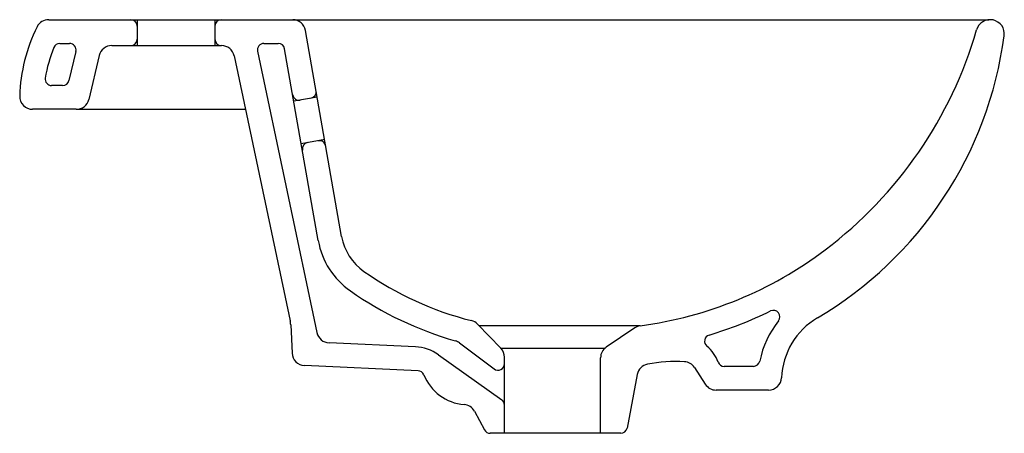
# Model space of a CAD drawing. Header units: millimetres. Extents: x -0.235 to 0.221, y -0.096 to 0.095.
import ezdxf

# ---------------------------------------------------------------- set-up
doc = ezdxf.new("R2010")
doc.units = ezdxf.units.MM
doc.layers.add('BLOCKS', color=3, linetype='Continuous')

msp = doc.modelspace()

# ---------------------------------------------------------------- linework, layer by layer
at = {"layer": 'BLOCKS'}
for p, q in [((-0.2211040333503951, 0.09544158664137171), (0.2141454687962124, 0.09544158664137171)), ((-0.1801261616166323, 0.09544158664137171), (-0.1801261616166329, 0.08344158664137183)), ((-0.1441261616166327, 0.09544158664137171), (-0.1441261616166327, 0.08344158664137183)), ((-0.08548392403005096, -0.004978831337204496), (-0.1022067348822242, 0.09047695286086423)), ((-0.2159384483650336, 0.08444158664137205), (-0.211452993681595, 0.08444158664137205)), ((-0.1918479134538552, 0.08344158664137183), (-0.1410979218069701, 0.08344158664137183)), ((-0.121501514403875, 0.08444158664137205), (-0.1148370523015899, 0.08444158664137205)), ((-0.2085328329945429, 0.0807540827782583), (-0.2117160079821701, 0.06723360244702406)), ((-0.1976882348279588, 0.07881659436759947), (-0.202460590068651, 0.05854609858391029)), ((-0.1352275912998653, 0.07868223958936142), (-0.1093041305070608, -0.04397839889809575)), ((-0.1244366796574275, 0.08082126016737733), (-0.09689481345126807, -0.04949709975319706)), ((-0.09631891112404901, -0.006877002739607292), (-0.1118820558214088, 0.08195926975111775)), ((-0.2146361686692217, 0.06492110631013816), (-0.2197264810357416, 0.06492110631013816)), ((-0.09679278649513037, 0.05957349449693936), (-0.1076251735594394, 0.05766048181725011)), ((-0.2083009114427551, 0.05392110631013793), (-0.2285192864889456, 0.05392110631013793)), ((-0.2083009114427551, 0.05392110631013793), (-0.1299945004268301, 0.0539211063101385)), ((-0.0933415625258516, 0.03987349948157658), (-0.1041739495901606, 0.03796048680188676)), ((-0.1090579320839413, -0.04589827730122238), (-0.1084431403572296, -0.05902449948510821)), ((-0.02259605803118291, -0.04558812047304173), (-0.01181168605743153, -0.05671101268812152)), ((0.05275051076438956, -0.04632652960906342), (-0.02198653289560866, -0.04632652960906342)), ((0.05018358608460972, -0.04730329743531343), (0.03703124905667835, -0.05619592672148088)), ((-0.0513363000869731, -0.05608380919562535), (-0.09129949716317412, -0.05425014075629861)), ((-0.03095861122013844, -0.05428721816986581), (-0.01492274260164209, -0.06634936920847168)), ((-0.01181168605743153, -0.05671101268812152), (0.0363733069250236, -0.05671101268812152)), ((-0.04063400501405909, -0.05978401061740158), (-0.01137652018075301, -0.08066659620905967)), ((-0.0101193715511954, -0.09614052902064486), (-0.0101193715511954, -0.0608875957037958)), ((0.03439192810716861, -0.09614052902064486), (0.03439192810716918, -0.06116642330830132)), ((-0.05007131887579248, -0.06715342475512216), (-0.102724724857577, -0.0647374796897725)), ((0.07784698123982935, -0.0656837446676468), (0.08285077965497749, -0.07338494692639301)), ((0.105107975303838, -0.06511592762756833), (0.09161087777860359, -0.06511592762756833)), ((0.05138133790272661, -0.06890128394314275), (0.0466679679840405, -0.09370068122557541)), ((0.1121547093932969, -0.07611592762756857), (0.08788203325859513, -0.07611592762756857)), ((-0.02397708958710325, -0.08594182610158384), (-0.01932747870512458, -0.09456441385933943)), ((0.04372072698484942, -0.09614052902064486), (-0.01668691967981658, -0.09614052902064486))]:
    msp.add_line(p, q, dxfattribs=at)
for centre, radius, start, end in [((-0.1573385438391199, 0.05773276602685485), 0.0772143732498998, 153.5601072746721, 178.2390857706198), ((-0.2211040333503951, 0.08944158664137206), 0.006000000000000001, 90, 153.5601072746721), ((-0.183126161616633, 0.09244158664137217), 0.003, 7.016477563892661e-15, 90), ((-0.1411261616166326, 0.09244158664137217), 0.003, 90, 180), ((-0.1081167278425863, 0.08944158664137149), 0.006000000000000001, 9.93675664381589, 90), ((0.2147223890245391, 0.0888918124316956), 0.006549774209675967, 352.4671728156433, 163.876057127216), ((0.04368556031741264, 0.1115089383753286), 0.1790755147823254, 300.5558016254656, 352.4671728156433), ((0.02029689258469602, 0.1450978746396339), 0.1958369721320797, 307.0974681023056, 343.876057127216), ((-0.1573385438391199, 0.05773276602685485), 0.0662143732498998, 157.9723329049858, 170.7251130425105), ((-0.2159384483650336, 0.08144158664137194), 0.003, 90, 157.9723329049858), ((-0.211452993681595, 0.08144158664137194), 0.003, 346.7519092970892, 90), ((-0.1918479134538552, 0.07744158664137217), 0.006000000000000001, 90, 166.7519092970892), ((-0.1831261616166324, 0.08644158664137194), 0.003, 270, 7.016477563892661e-15), ((-0.1411261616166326, 0.08644158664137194), 0.003, 180, 270), ((-0.1410979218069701, 0.0774415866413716), 0.006000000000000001, 11.93345440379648, 90), ((-0.121501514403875, 0.08144158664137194), 0.003, 90, 191.9334544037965), ((-0.1148370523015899, 0.08144158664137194), 0.003, 9.93675664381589, 90), ((-0.2197264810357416, 0.0679211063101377), 0.003, 170.7251130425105, 270), ((-0.2146361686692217, 0.0679211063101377), 0.003, 270, 346.7519092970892), ((-0.2285192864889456, 0.05992110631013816), 0.006000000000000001, 178.2390857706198, 270), ((-0.105188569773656, 0.06113721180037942), 0.003, 189.936756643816, 280.0152377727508), ((-0.1002647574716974, 0.06200676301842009), 0.003, 280.0152377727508, 9.93675664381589), ((-0.2083009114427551, 0.05992110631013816), 0.006000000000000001, 270, 346.7519092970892), ((-0.1007019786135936, 0.0355272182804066), 0.003, 100.0152377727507, 189.936756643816), ((-0.09577816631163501, 0.03639676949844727), 0.003, 9.93675664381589, 100.0152377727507), ((-0.06085895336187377, -0.0006648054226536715), 0.036, 189.936756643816, 235.1052257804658), ((-0.06085895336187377, -0.0006648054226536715), 0.025, 189.936756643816, 235.1052257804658), ((0.02868181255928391, 0.1340100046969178), 0.1819356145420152, 277.6020812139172, 307.0974681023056), ((0.01246826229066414, 0.1044677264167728), 0.1531785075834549, 235.1052257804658, 255.6795423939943), ((0.01246826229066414, 0.1044677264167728), 0.1641785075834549, 235.1052257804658, 253.9558421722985), ((0.02868181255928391, 0.1340100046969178), 0.1929356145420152, 286.8616019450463, 295.9412531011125), ((0.1143937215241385, -0.04218373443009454), 0.003, 321.7154697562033, 115.9412531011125), ((-0.12104479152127, -0.04645970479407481), 0.012, 2.681597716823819, 11.93345440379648), ((-0.02690374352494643, -0.04976470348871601), 0.006000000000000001, 44.11471202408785, 75.6795423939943), ((0.1518930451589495, -0.07178247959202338), 0.04477326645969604, 141.7154697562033, 168.326036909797), ((0.1518930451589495, -0.07178247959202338), 0.03377326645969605, 120.5558016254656, 177.5985287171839), ((-0.0910244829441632, -0.04825644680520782), 0.006000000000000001, 191.9334544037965, 267.372887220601), ((0.0535442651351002, -0.05227379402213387), 0.006000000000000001, 97.6020812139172, 124.0636249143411), ((-0.03456535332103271, -0.0590821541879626), 0.006000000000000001, 53.04958199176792, 73.95584217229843), ((0.08551507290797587, -0.05350198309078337), 0.003, 106.8616019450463, 230.5824434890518), ((-0.1024497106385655, -0.05874378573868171), 0.006000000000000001, 182.6815977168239, 267.372887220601), ((-0.05225301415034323, -0.07606278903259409), 0.02, 54.48257949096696, 87.37288722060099), ((-0.01611937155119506, -0.0608875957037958), 0.006000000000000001, 7.016477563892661e-15, 44.11471202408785), ((0.04039192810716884, -0.06116642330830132), 0.006000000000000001, 124.0636249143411, 180), ((0.0728157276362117, -0.06895276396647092), 0.017, 19.98912729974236, 50.58244348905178), ((0.06925910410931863, -0.1307458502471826), 0.06789535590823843, 86.70586228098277, 101.1632750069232), ((0.0728157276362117, -0.06895276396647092), 0.006000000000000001, 33.01349472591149, 86.70586228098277), ((0.09161087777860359, -0.06211592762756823), 0.003, 199.9891272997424, 270), ((0.105107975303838, -0.06211592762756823), 0.003, 270, 348.3260369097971), ((-0.05020882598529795, -0.07015027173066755), 0.003, 21.73950492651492, 87.37288722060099), ((-0.01311937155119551, -0.06395190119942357), 0.003, 233.0495819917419, 7.016477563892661e-15), ((0.05727581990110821, -0.07002158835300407), 0.006000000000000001, 101.1632750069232, 169.2387228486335), ((-0.02700141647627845, -0.06089638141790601), 0.02198436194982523, 201.7395049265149, 265.3743745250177), ((0.1121547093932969, -0.07011592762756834), 0.006000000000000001, 270, 357.5985287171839), ((0.08788203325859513, -0.07011592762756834), 0.006000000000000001, 213.0134947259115, 270), ((-0.01311937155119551, -0.0831084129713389), 0.003, 7.016477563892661e-15, 54.48257949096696), ((-0.02925820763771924, -0.08878959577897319), 0.006000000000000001, 28.33515010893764, 85.37437452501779), ((-0.01668691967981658, -0.09314052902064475), 0.003, 208.335150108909, 270), ((0.04372072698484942, -0.09314052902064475), 0.003, 270, 349.2387228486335)]:
    msp.add_arc(centre, radius, start, end, dxfattribs=at)

doc.saveas('drawing.dxf')
